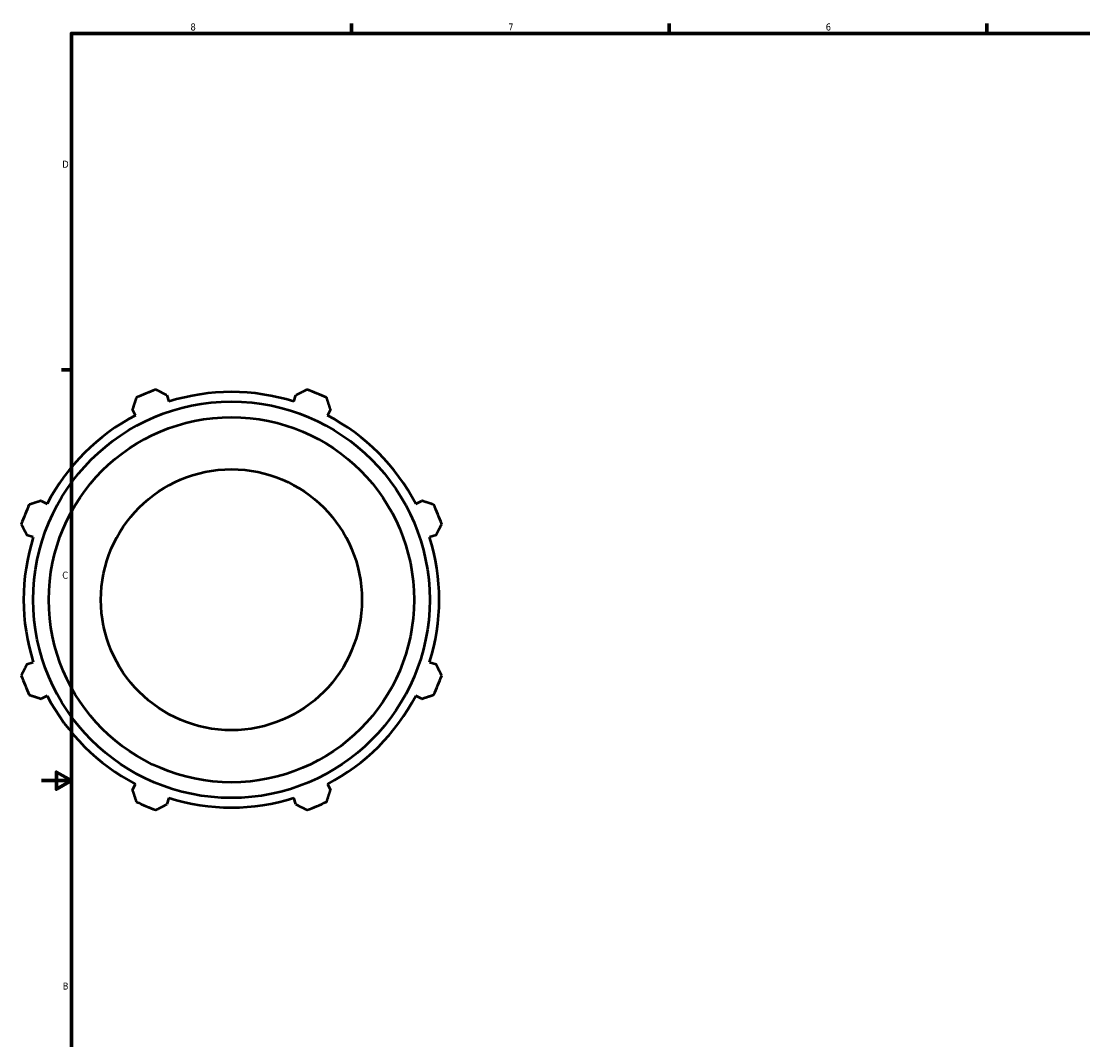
# Model space of a CAD drawing. Header units: inches. Extents: x -6.9 to 56.2, y -12.4 to 36.1.
# Tile 3 of 7: x -0.2 to 14, y 7.5 to 21.2. Entities that reach past the tile are written whole.
import ezdxf

# ---------------------------------------------------------------- set-up
doc = ezdxf.new("R2010")
doc.units = ezdxf.units.IN
doc.header["$MEASUREMENT"] = 0
doc.layers.add('Border (ANSI)', color=7, linetype='Continuous', lineweight=70)
doc.layers.add('Visible (ANSI)', color=7, linetype='Continuous', lineweight=50)
doc.styles.add('Note Text (ANSI)', font='tahoma.ttf')

# ---------------------------------------------------------------- blocks, each defined once
blk = doc.blocks.new('Borders Default Border')
at = {"layer": 'Border (ANSI)'}
for p, q in [((4.25, 21), (4.25, 21.134)), ((8.5, 21), (8.5, 21.134)), ((12.75, 21), (12.75, 21.134)), ((0.5, 16.5), (0.366, 16.5))]:
    blk.add_line(p, q, dxfattribs=at)
at = {"layer": 'Border (ANSI)', "flags": 128}
for points in [[(0.5, 1), (0.5, 21), (33.5, 21), (33.5, 1), (0.5, 1)], [(0.1, 11), (0.5, 11), (0.3, 11.115), (0.3, 10.885), (0.5, 11)]]:
    blk.add_lwpolyline(points, dxfattribs=at)
at = {"layer": 'Border (ANSI)', "color": 5, "true_color": 0x0000ff, "char_height": 0.0945, "attachment_point": 7, "style": 'Note Text (ANSI)'}
for s, insert in [('8', (2.094, 21.038)), ('7', (6.346, 21.04)), ('6', (10.595, 21.038)), ('D', (0.378, 19.203)), ('C', (0.378, 13.701)), ('B', (0.384, 8.203))]:
    blk.add_mtext(s, dxfattribs=dict(at, insert=insert))

msp = doc.modelspace()

# ---------------------------------------------------------------- linework, layer by layer
at = {"layer": 'Visible (ANSI)'}
for p, q in [((1.779, 16.158), (1.806, 16.073)), ((3.478, 16.073), (3.505, 16.158)), ((1.358, 15.887), (1.317, 15.967)), ((3.968, 15.967), (3.926, 15.887)), ((0.096, 14.746), (0.176, 14.705)), ((5.109, 14.705), (5.188, 14.746)), ((-0.01, 14.257), (-0.095, 14.284)), ((5.38, 14.284), (5.294, 14.257)), ((-0.095, 12.558), (-0.01, 12.585)), ((5.294, 12.585), (5.38, 12.558)), ((0.176, 12.137), (0.096, 12.095)), ((5.188, 12.095), (5.109, 12.137)), ((1.317, 10.875), (1.358, 10.954)), ((3.926, 10.954), (3.968, 10.875)), ((1.806, 10.769), (1.779, 10.683)), ((3.505, 10.683), (3.478, 10.769))]:
    msp.add_line(p, q, dxfattribs=at)
for radius in [2.653, 2.444, 1.746]:
    msp.add_circle((2.642, 13.421), radius, dxfattribs=at)
for radius, start, end in [(2.99, 109.792, 115.208), (2.781, 72.5, 107.5), (2.99, 64.792, 70.208), (2.781, 117.5, 152.5), (2.781, 27.5, 62.5), (2.99, 154.792, 160.208), (2.99, 19.792, 25.208), (2.781, 162.5, 197.5), (2.781, 342.5, 17.5), (2.99, 199.792, 205.208), (2.99, 334.792, 340.208), (2.781, 207.5, 242.5), (2.781, 297.5, 332.5), (2.99, 244.792, 250.208), (2.781, 252.5, 287.5), (2.99, 289.792, 295.208)]:
    msp.add_arc((2.642, 13.421), radius, start, end, dxfattribs=at)
for points, weights in [([(1.779, 16.158), (1.706, 16.195), (1.63, 16.234)], [1.00168458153, 1.00125069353, 1]), ([(3.655, 16.234), (3.578, 16.195), (3.505, 16.158)], [1, 1.00125069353, 1.00168458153]), ([(1.369, 16.126), (1.342, 16.045), (1.317, 15.967)], [1, 1.00125069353, 1.00168458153]), ([(3.968, 15.967), (3.942, 16.045), (3.916, 16.126)], [1.00168458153, 1.00125069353, 1]), ([(0.096, 14.746), (0.018, 14.721), (-0.063, 14.694)], [1.00168458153, 1.00125069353, 1]), ([(5.347, 14.694), (5.266, 14.721), (5.188, 14.746)], [1, 1.00125069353, 1.00168458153]), ([(-0.171, 14.433), (-0.133, 14.357), (-0.095, 14.284)], [1, 1.00125069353, 1.00168458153]), ([(5.38, 14.284), (5.417, 14.357), (5.456, 14.433)], [1.00168458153, 1.00125069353, 1]), ([(-0.095, 12.558), (-0.133, 12.484), (-0.171, 12.408)], [1.00168458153, 1.00125069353, 1]), ([(5.456, 12.408), (5.417, 12.484), (5.38, 12.558)], [1, 1.00125069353, 1.00168458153]), ([(-0.063, 12.147), (0.018, 12.121), (0.096, 12.095)], [1, 1.00125069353, 1.00168458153]), ([(5.188, 12.095), (5.266, 12.121), (5.347, 12.147)], [1.00168458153, 1.00125069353, 1]), ([(1.317, 10.875), (1.342, 10.797), (1.369, 10.715)], [1.00168458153, 1.00125069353, 1]), ([(3.916, 10.715), (3.942, 10.797), (3.968, 10.875)], [1, 1.00125069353, 1.00168458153]), ([(1.63, 10.607), (1.706, 10.646), (1.779, 10.683)], [1, 1.00125069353, 1.00168458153]), ([(3.505, 10.683), (3.578, 10.646), (3.655, 10.607)], [1.00168458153, 1.00125069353, 1])]:
    msp.add_rational_spline(points, weights, degree=2, dxfattribs=at)

# ---------------------------------------------------------------- block references
msp.add_blockref('Borders Default Border', (0, 0))

doc.saveas('drawing.dxf')
